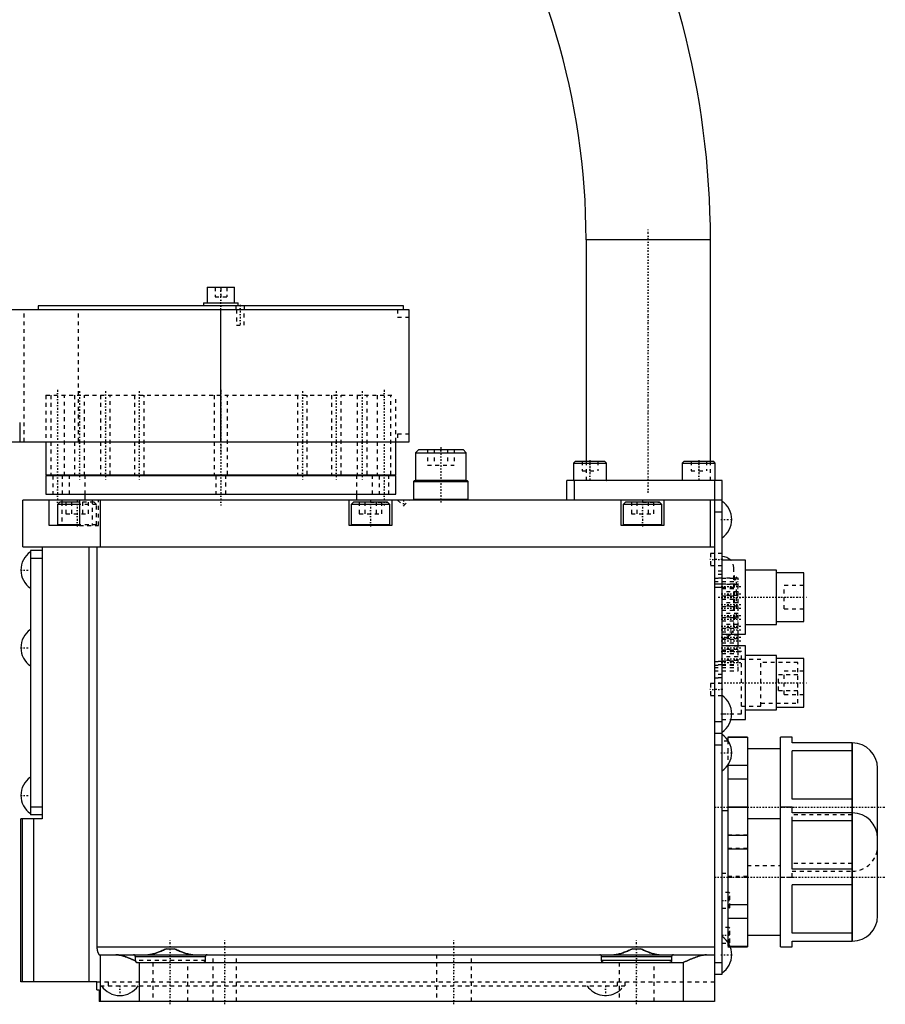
# Model space of a CAD drawing. Extents: x -342 to 171, y -1 to 570.
# Tile 3 of 4: x -52 to 171, y -1 to 253. Entities that reach past the tile are written whole.
import ezdxf

# ---------------------------------------------------------------- set-up
doc = ezdxf.new("R2010")
doc.units = 0
doc.linetypes.add('CENTER', pattern=[1.5, 0.45, -0.5, 0.05, -0.5])
doc.linetypes.add('DASHED', pattern=[2, 1, -1])
for name, color, linetype in [('AM_0', 7, 'CONTINUOUS'), ('AM_3', 7, 'DASHED'), ('AM_7', 7, 'CENTER')]:
    doc.layers.add(name, color=color, linetype=linetype)

msp = doc.modelspace()

# ---------------------------------------------------------------- linework, layer by layer
at = {"layer": 'AM_0', "color": 7, "linetype": 'CONTINUOUS'}
for p, q in [((94, 196), (94, 139)), ((126, 196), (94, 196)), ((126, 139), (126, 196)), ((-3.5, 183.8), (-3.5, 179.8)), ((-3.5, 183.8), (3.5, 183.8)), ((3.5, 179.8), (3.5, 183.8)), ((48.48, 178), (-214, 178)), ((-47, 179), (-47, 178)), ((47, 179), (-47, 179)), ((-4.5, 179.8), (-4.5, 179)), ((-4.5, 179.8), (4.5, 179.8)), ((0, 144), (0, 178)), ((4.5, 179), (4.5, 179.8)), ((47, 178), (47, 179)), ((48.48, 176), (48.48, 178)), ((48.5, 176), (48.48, 176)), ((48.5, 146), (48.5, 176)), ((-51.77, 149), (-51.77, 144)), ((48.48, 146), (48.5, 146)), ((48.48, 144), (48.48, 146)), ((-214, 144), (48.48, 144)), ((-45, 144), (-45, 135.5)), ((45, 135.5), (45, 144)), ((50.92, 142), (50.12, 141.2)), ((50.92, 142), (62.32, 142)), ((63.12, 141.2), (62.32, 142)), ((50.12, 141.2), (50.12, 134.1)), ((50.12, 141.2), (63.12, 141.2)), ((63.12, 134.1), (63.12, 141.2)), ((91.25, 139), (90.75, 138.5)), ((90.75, 138.5), (90.75, 134.1)), ((90.75, 138.5), (99.25, 138.5)), ((91.25, 139), (98.75, 139)), ((99.25, 138.5), (98.75, 139)), ((99.25, 134.1), (99.25, 138.5)), ((119.25, 139), (118.75, 138.5)), ((118.75, 138.5), (118.75, 134.1)), ((118.75, 138.5), (127.25, 138.5)), ((119.25, 139), (126.75, 139)), ((127.25, 138.5), (126.75, 139)), ((127.25, 134.1), (127.25, 138.5)), ((-45, 135.5), (45, 135.5)), ((-45, 135.3), (-45, 130.5)), ((-45, 135.3), (45, 135.3)), ((-40.98, 135.5), (-40.98, 135.3)), ((-35.87, 135.3), (-35.87, 135.5)), ((-35.13, 135.5), (-35.13, 135.3)), ((-29.51, 135.3), (-29.51, 135.5)), ((-28.46, 135.5), (-28.46, 135.3)), ((-21.14, 135.3), (-21.14, 135.5)), ((-19.85, 135.5), (-19.85, 135.3)), ((-1.42, 135.3), (-1.42, 135.5)), ((1.42, 135.5), (1.42, 135.3)), ((19.85, 135.3), (19.85, 135.5)), ((21.14, 135.5), (21.14, 135.3)), ((28.46, 135.3), (28.46, 135.5)), ((29.51, 135.5), (29.51, 135.3)), ((35.13, 135.3), (35.13, 135.5)), ((35.87, 135.5), (35.87, 135.3)), ((40.98, 135.3), (40.98, 135.5)), ((45, 130.5), (45, 135.3)), ((49.82, 134), (49.62, 133.8)), ((49.62, 133.8), (49.62, 129.2)), ((49.62, 133.8), (63.62, 133.8)), ((49.82, 134), (63.42, 134)), ((50.12, 134.1), (50.22, 134)), ((50.12, 134.1), (63.12, 134.1)), ((63.03, 134), (63.12, 134.1)), ((63.62, 133.8), (63.42, 134)), ((63.62, 129.2), (63.62, 133.8)), ((89, 129), (89, 134)), ((129, 134), (89, 134)), ((90.75, 134.1), (99.25, 134.1)), ((91, 129), (91, 134)), ((118.75, 134.1), (127.25, 134.1)), ((127, 134), (127, 0)), ((129, 7), (129, 134)), ((-45, 130.5), (45, 130.5)), ((-35, 130.5), (-35, 129)), ((35, 129), (35, 130.5)), ((-51, 117), (-51, 129)), ((129, 129), (-51, 129)), ((-44.14, 122.5), (-44.14, 129)), ((-41.4, 128.5), (-42, 127.9)), ((-42, 127.9), (-42, 122.6)), ((-36.36, 127.9), (-42, 127.9)), ((-36.36, 128.5), (-41.4, 128.5)), ((-40.89, 129), (-40.89, 128.5)), ((-36.36, 129), (-36.36, 122.5)), ((-31, 117), (-31, 129)), ((33, 122.5), (33, 129)), ((34.1, 128.5), (33.5, 127.9)), ((33.5, 127.9), (33.5, 122.6)), ((43.5, 127.9), (33.5, 127.9)), ((42.9, 128.5), (34.1, 128.5)), ((43.5, 127.9), (42.9, 128.5)), ((43.5, 122.6), (43.5, 127.9)), ((44, 129), (44, 122.5)), ((49.62, 129.2), (49.82, 129)), ((49.62, 129.2), (63.62, 129.2)), ((63.42, 129), (63.62, 129.2)), ((103, 122.5), (103, 129)), ((104.1, 128.5), (103.5, 127.9)), ((103.5, 127.9), (103.5, 122.6)), ((113.5, 127.9), (103.5, 127.9)), ((112.9, 128.5), (104.1, 128.5)), ((113.5, 127.9), (112.9, 128.5)), ((113.5, 122.6), (113.5, 127.9)), ((114, 129), (114, 122.5)), ((126, 117), (126, 129)), ((127, 126), (129, 126)), ((-36.36, 122.5), (-44.14, 122.5)), ((-36.36, 122.6), (-42, 122.6)), ((44, 122.5), (33, 122.5)), ((43.5, 122.6), (33.5, 122.6)), ((114, 122.5), (103, 122.5)), ((113.5, 122.6), (103.5, 122.6)), ((-51, 117), (127, 117)), ((-46, 117), (-46, 47)), ((-33.91, 5), (-33.91, 117)), ((-31.9, 117), (-31.9, 14)), ((-46, 116), (-49, 116)), ((-49, 116), (-49, 48)), ((-46, 114), (-49, 114)), ((135, 113.5), (129, 113.5)), ((135, 94.5), (135, 113.5)), ((143, 111), (135, 111)), ((143, 97), (143, 111)), ((150, 110.25), (143, 110.25)), ((150, 97.75), (150, 110.25)), ((135, 97), (143, 97)), ((143, 97.75), (150, 97.75)), ((129, 94.5), (135, 94.5)), ((133.1, 91.5), (133.1, 94.5)), ((135, 91.5), (129, 91.5)), ((135, 72.5), (135, 91.5)), ((143, 89), (135, 89)), ((143, 75), (143, 89)), ((150, 88.25), (143, 88.25)), ((150, 75.75), (150, 88.25)), ((135, 75), (143, 75)), ((143, 75.75), (150, 75.75)), ((127, 72), (129, 72)), ((131.27, 72.5), (135, 72.5)), ((127, 69), (129, 69)), ((127, 66), (129, 66)), ((135.5, 68), (130.5, 68)), ((130.5, 68), (130.5, 67.17)), ((135.5, 67.89), (130.5, 67.89)), ((135.5, 68), (135.5, 14)), ((147, 68), (144, 68)), ((144, 14), (144, 68)), ((147, 66.5), (147, 68)), ((162.51, 66.5), (147, 66.5)), ((162.47, 66.5), (162.47, 15.5)), ((162.51, 15.5), (162.51, 66.5)), ((144, 65), (135.5, 65)), ((147, 52.02), (147, 64.48)), ((162.47, 64.48), (147, 64.48)), ((130.5, 60.83), (130.5, 15.17)), ((135.5, 60.69), (130.5, 60.69)), ((169, 21.99), (169, 60.01)), ((135.5, 57.19), (130.5, 57.19)), ((162.47, 52.02), (147, 52.02)), ((-46, 50), (-49, 50)), ((130.5, 49), (129, 49)), ((135.5, 50), (130.5, 50)), ((135.5, 49.89), (130.5, 49.89)), ((147, 50), (144, 50)), ((147, 48.5), (147, 50)), ((162.51, 48.5), (147, 48.5)), ((-51.5, 5), (-51.5, 47)), ((-46, 47), (-51.5, 47)), ((-51.04, 5), (-51.04, 47)), ((-46, 48), (-49, 48)), ((-48.13, 5), (-48.13, 47)), ((144, 47), (135.5, 47)), ((162.47, 46.48), (147, 46.48)), ((147, 34.02), (147, 46.48)), ((135.5, 42.69), (130.5, 42.69)), ((135.5, 39.19), (130.5, 39.19)), ((162.47, 34.02), (147, 34.02)), ((162.47, 29.98), (147, 29.98)), ((147, 17.52), (147, 29.98)), ((135.5, 24.81), (130.5, 24.81)), ((135.5, 21.31), (130.5, 21.31)), ((135.5, 17), (144, 17)), ((162.47, 17.52), (147, 17.52)), ((147, 15.5), (162.51, 15.5)), ((147, 14), (147, 15.5)), ((-31.9, 14), (127, 14)), ((-14.1, 13.5), (-11.9, 13.5)), ((105.9, 13.5), (108.1, 13.5)), ((135.5, 14.11), (131.06, 14.11)), ((131.11, 14), (135.5, 14)), ((144, 14), (147, 14)), ((-31.23, 12), (127, 12)), ((-31, 0), (-31, 12)), ((-4, 11.5), (-22, 11.5)), ((-22, 10.5), (-22, 11.5)), ((-4, 11.5), (-4, 10.5)), ((116, 11.5), (98, 11.5)), ((98, 10.5), (98, 11.5)), ((116, 10.5), (98, 10.5)), ((116, 11.5), (116, 10.5)), ((-21.5, 10), (119, 10)), ((-21, 10), (-21, 0)), ((119, 10), (119, 0)), ((127, 10), (129, 10)), ((127, 7), (129, 7)), ((-31.9, 5), (-51.5, 5)), ((-31.9, 3), (-31.9, 5)), ((-31.9, 3), (-31.3, 3)), ((-31.3, 3), (-31.3, 0)), ((127, 0), (-31.3, 0))]:
    msp.add_line(p, q, dxfattribs=at)
for points in [[(-31.9, 14, 0), (-31.9, 13.99, 0), (-31.9, 13.96, 0), (-31.9, 13.93, 0), (-31.9, 13.91, 0), (-31.9, 13.9, 0), (-31.9, 13.87, 0), (-31.89, 13.84, 0), (-31.89, 13.81, 0), (-31.89, 13.78, 0), (-31.89, 13.75, 0), (-31.89, 13.74, 0), (-31.89, 13.72, 0), (-31.89, 13.69, 0), (-31.88, 13.67, 0), (-31.88, 13.64, 0), (-31.88, 13.61, 0), (-31.88, 13.58, 0), (-31.88, 13.56, 0), (-31.87, 13.55, 0), (-31.87, 13.52, 0), (-31.87, 13.49, 0), (-31.87, 13.48, 0), (-31.86, 13.46, 0), (-31.86, 13.43, 0), (-31.86, 13.4, 0), (-31.85, 13.39, 0), (-31.85, 13.38, 0), (-31.85, 13.35, 0), (-31.84, 13.32, 0), (-31.84, 13.29, 0), (-31.83, 13.26, 0), (-31.83, 13.24, 0), (-31.83, 13.22, 0), (-31.82, 13.21, 0), (-31.82, 13.18, 0), (-31.81, 13.15, 0), (-31.81, 13.13, 0), (-31.8, 13.1, 0), (-31.8, 13.07, 0), (-31.79, 13.06, 0), (-31.79, 13.05, 0), (-31.79, 13.02, 0), (-31.78, 13, 0), (-31.77, 12.97, 0), (-31.77, 12.94, 0), (-31.76, 12.92, 0), (-31.76, 12.91, 0), (-31.75, 12.9, 0), (-31.75, 12.87, 0), (-31.74, 12.85, 0), (-31.73, 12.82, 0), (-31.73, 12.8, 0), (-31.72, 12.78, 0), (-31.72, 12.77, 0), (-31.71, 12.75, 0), (-31.7, 12.73, 0), (-31.7, 12.71, 0), (-31.69, 12.69, 0), (-31.68, 12.67, 0), (-31.68, 12.65, 0), (-31.67, 12.64, 0), (-31.67, 12.63, 0), (-31.66, 12.61, 0), (-31.65, 12.59, 0), (-31.65, 12.58, 0), (-31.65, 12.57, 0), (-31.64, 12.55, 0), (-31.63, 12.53, 0), (-31.63, 12.52, 0), (-31.62, 12.51, 0), (-31.61, 12.49, 0), (-31.61, 12.47, 0), (-31.6, 12.45, 0), (-31.59, 12.44, 0), (-31.58, 12.42, 0), (-31.58, 12.41, 0), (-31.58, 12.4, 0), (-31.57, 12.38, 0), (-31.56, 12.37, 0), (-31.55, 12.35, 0), (-31.54, 12.33, 0), (-31.53, 12.32, 0), (-31.53, 12.31, 0), (-31.53, 12.3, 0), (-31.52, 12.29, 0), (-31.51, 12.27, 0), (-31.5, 12.26, 0), (-31.49, 12.24, 0), (-31.48, 12.23, 0), (-31.48, 12.22, 0), (-31.48, 12.22, 0), (-31.47, 12.2, 0), (-31.46, 12.19, 0), (-31.45, 12.18, 0), (-31.44, 12.17, 0), (-31.43, 12.16, 0), (-31.43, 12.15, 0), (-31.43, 12.14, 0), (-31.42, 12.13, 0), (-31.41, 12.12, 0), (-31.4, 12.11, 0), (-31.39, 12.1, 0), (-31.39, 12.1, 0), (-31.38, 12.09, 0), (-31.38, 12.09, 0), (-31.37, 12.08, 0), (-31.36, 12.07, 0), (-31.36, 12.07, 0), (-31.35, 12.06, 0), (-31.35, 12.06, 0), (-31.34, 12.05, 0), (-31.33, 12.05, 0), (-31.33, 12.04, 0), (-31.32, 12.04, 0), (-31.32, 12.03, 0), (-31.31, 12.03, 0), (-31.3, 12.02, 0), (-31.29, 12.02, 0), (-31.29, 12.02, 0), (-31.29, 12.01, 0), (-31.28, 12.01, 0), (-31.27, 12.01, 0), (-31.27, 12.01, 0), (-31.26, 12, 0), (-31.25, 12, 0), (-31.25, 12, 0), (-31.25, 12, 0), (-31.24, 12, 0), (-31.23, 12, 0), (-31.23, 12, 0)], [(-18.83, 12, 0), (-18.72, 12, 0), (-18.48, 12.02, 0), (-18.24, 12.05, 0), (-18.12, 12.06, 0), (-18, 12.09, 0), (-17.75, 12.14, 0), (-17.49, 12.2, 0), (-17.23, 12.27, 0), (-16.97, 12.35, 0), (-16.71, 12.44, 0), (-16.57, 12.48, 0), (-16.44, 12.53, 0), (-16.17, 12.63, 0), (-15.89, 12.73, 0), (-15.62, 12.84, 0), (-15.34, 12.96, 0), (-15.07, 13.07, 0), (-14.93, 13.13, 0), (-14.79, 13.19, 0), (-14.51, 13.32, 0), (-14.23, 13.44, 0), (-14.1, 13.5, 0)], [(-11.9, 13.5, 0), (-11.77, 13.44, 0), (-11.49, 13.32, 0), (-11.21, 13.19, 0), (-11.07, 13.13, 0), (-10.93, 13.07, 0), (-10.66, 12.96, 0), (-10.38, 12.84, 0), (-10.11, 12.73, 0), (-9.83, 12.63, 0), (-9.56, 12.53, 0), (-9.43, 12.48, 0), (-9.29, 12.44, 0), (-9.03, 12.35, 0), (-8.77, 12.27, 0), (-8.51, 12.2, 0), (-8.25, 12.14, 0), (-8, 12.09, 0), (-7.88, 12.06, 0), (-7.76, 12.05, 0), (-7.52, 12.02, 0), (-7.28, 12, 0), (-7.17, 12, 0)], [(101.17, 12, 0), (101.28, 12, 0), (101.52, 12.02, 0), (101.76, 12.05, 0), (101.88, 12.06, 0), (102, 12.09, 0), (102.25, 12.14, 0), (102.51, 12.2, 0), (102.77, 12.27, 0), (103.03, 12.35, 0), (103.29, 12.44, 0), (103.43, 12.48, 0), (103.56, 12.53, 0), (103.83, 12.63, 0), (104.11, 12.73, 0), (104.38, 12.84, 0), (104.66, 12.96, 0), (104.93, 13.07, 0), (105.07, 13.13, 0), (105.21, 13.19, 0), (105.49, 13.32, 0), (105.77, 13.44, 0), (105.9, 13.5, 0)], [(108.1, 13.5, 0), (108.23, 13.44, 0), (108.51, 13.32, 0), (108.79, 13.19, 0), (108.93, 13.13, 0), (109.07, 13.07, 0), (109.34, 12.96, 0), (109.62, 12.84, 0), (109.89, 12.73, 0), (110.17, 12.63, 0), (110.44, 12.53, 0), (110.57, 12.48, 0), (110.71, 12.44, 0), (110.97, 12.35, 0), (111.23, 12.27, 0), (111.49, 12.2, 0), (111.75, 12.14, 0), (112, 12.09, 0), (112.12, 12.06, 0), (112.24, 12.05, 0), (112.48, 12.02, 0), (112.72, 12, 0), (112.83, 12, 0)], [(-27, 12, 0), (-26.88, 12, 0), (-26.63, 11.98, 0), (-26.37, 11.95, 0), (-26.25, 11.93, 0), (-26.11, 11.91, 0), (-25.85, 11.86, 0), (-25.58, 11.79, 0), (-25.31, 11.72, 0), (-25.03, 11.63, 0), (-24.75, 11.54, 0), (-24.61, 11.5, 0), (-24.46, 11.45, 0), (-24.18, 11.34, 0), (-23.89, 11.23, 0), (-23.6, 11.12, 0), (-23.31, 11, 0), (-23.02, 10.88, 0), (-22.87, 10.82, 0), (-22.72, 10.76, 0), (-22.43, 10.63, 0), (-22.14, 10.51, 0), (-22, 10.44, 0)], [(-22, 11.5, 0), (-22, 11.5, 0), (-22, 11.51, 0), (-22, 11.52, 0), (-22, 11.53, 0), (-22, 11.53, 0), (-22, 11.54, 0), (-22, 11.55, 0), (-22, 11.56, 0), (-22, 11.57, 0), (-22.01, 11.58, 0), (-22.01, 11.58, 0), (-22.01, 11.58, 0), (-22.01, 11.59, 0), (-22.01, 11.6, 0), (-22.02, 11.63, 0), (-22.02, 11.65, 0), (-22.03, 11.68, 0), (-22.05, 11.72, 0), (-22.07, 11.76, 0), (-22.1, 11.8, 0), (-22.13, 11.83, 0), (-22.16, 11.86, 0), (-22.17, 11.88, 0), (-22.19, 11.89, 0), (-22.22, 11.92, 0), (-22.26, 11.94, 0), (-22.29, 11.96, 0), (-22.33, 11.97, 0), (-22.37, 11.98, 0), (-22.39, 11.99, 0), (-22.41, 11.99, 0), (-22.44, 12, 0), (-22.48, 12, 0), (-22.5, 12, 0)], [(-22, 10.44, 0), (-22, 10.45, 0), (-22, 10.47, 0), (-22, 10.49, 0), (-22, 10.5, 0)], [(-21.5, 10, 0), (-21.5, 10, 0), (-21.51, 10, 0), (-21.52, 10, 0), (-21.52, 10, 0), (-21.52, 10, 0), (-21.53, 10, 0), (-21.54, 10, 0), (-21.54, 10, 0), (-21.55, 10, 0), (-21.56, 10, 0), (-21.56, 10, 0), (-21.56, 10, 0), (-21.57, 10, 0), (-21.58, 10.01, 0), (-21.58, 10.01, 0), (-21.59, 10.01, 0), (-21.6, 10.01, 0), (-21.6, 10.01, 0), (-21.6, 10.01, 0), (-21.61, 10.01, 0), (-21.62, 10.01, 0), (-21.62, 10.01, 0), (-21.62, 10.02, 0), (-21.63, 10.02, 0), (-21.64, 10.02, 0), (-21.64, 10.02, 0), (-21.64, 10.02, 0), (-21.65, 10.02, 0), (-21.65, 10.02, 0), (-21.66, 10.03, 0), (-21.67, 10.03, 0), (-21.67, 10.03, 0), (-21.68, 10.03, 0), (-21.68, 10.03, 0), (-21.69, 10.04, 0), (-21.69, 10.04, 0), (-21.7, 10.04, 0), (-21.71, 10.04, 0), (-21.71, 10.05, 0), (-21.72, 10.05, 0), (-21.72, 10.05, 0), (-21.72, 10.05, 0), (-21.73, 10.06, 0), (-21.74, 10.06, 0), (-21.74, 10.06, 0), (-21.75, 10.07, 0), (-21.75, 10.07, 0), (-21.75, 10.07, 0), (-21.76, 10.07, 0), (-21.77, 10.08, 0), (-21.77, 10.08, 0), (-21.78, 10.08, 0), (-21.78, 10.09, 0), (-21.79, 10.09, 0), (-21.79, 10.09, 0), (-21.79, 10.1, 0), (-21.8, 10.1, 0), (-21.8, 10.1, 0), (-21.81, 10.11, 0), (-21.82, 10.11, 0), (-21.82, 10.11, 0), (-21.82, 10.12, 0), (-21.83, 10.12, 0), (-21.83, 10.12, 0), (-21.83, 10.13, 0), (-21.84, 10.13, 0), (-21.84, 10.13, 0), (-21.85, 10.14, 0), (-21.85, 10.14, 0), (-21.85, 10.14, 0), (-21.85, 10.15, 0), (-21.86, 10.15, 0), (-21.86, 10.16, 0), (-21.87, 10.16, 0), (-21.87, 10.17, 0), (-21.87, 10.17, 0), (-21.88, 10.17, 0), (-21.88, 10.18, 0), (-21.89, 10.18, 0), (-21.89, 10.19, 0), (-21.89, 10.19, 0), (-21.9, 10.2, 0), (-21.9, 10.2, 0), (-21.9, 10.2, 0), (-21.91, 10.21, 0), (-21.91, 10.21, 0), (-21.91, 10.22, 0), (-21.92, 10.22, 0), (-21.92, 10.23, 0), (-21.92, 10.23, 0), (-21.92, 10.24, 0), (-21.93, 10.24, 0), (-21.93, 10.25, 0), (-21.93, 10.25, 0), (-21.94, 10.26, 0), (-21.94, 10.27, 0), (-21.94, 10.27, 0), (-21.94, 10.27, 0), (-21.95, 10.28, 0), (-21.95, 10.28, 0), (-21.95, 10.29, 0), (-21.96, 10.3, 0), (-21.96, 10.3, 0), (-21.96, 10.31, 0), (-21.96, 10.31, 0), (-21.96, 10.32, 0), (-21.97, 10.32, 0), (-21.97, 10.32, 0), (-21.97, 10.33, 0), (-21.97, 10.33, 0), (-21.97, 10.34, 0), (-21.98, 10.34, 0), (-21.98, 10.35, 0), (-21.98, 10.35, 0), (-21.98, 10.36, 0), (-21.98, 10.37, 0), (-21.98, 10.37, 0), (-21.99, 10.38, 0), (-21.99, 10.38, 0), (-21.99, 10.39, 0), (-21.99, 10.39, 0), (-21.99, 10.4, 0), (-21.99, 10.41, 0), (-21.99, 10.41, 0), (-21.99, 10.42, 0), (-21.99, 10.42, 0), (-21.99, 10.43, 0), (-22, 10.43, 0), (-22, 10.44, 0), (-22, 10.44, 0)], [(-4, 10.5, 0), (-4, 10.5, 0), (-4, 10.49, 0), (-4, 10.48, 0), (-4, 10.48, 0), (-4, 10.48, 0), (-4, 10.47, 0), (-4, 10.46, 0), (-4, 10.46, 0), (-4, 10.45, 0), (-4, 10.44, 0), (-4, 10.44, 0), (-4, 10.43, 0), (-4.01, 10.43, 0), (-4.01, 10.42, 0), (-4.01, 10.41, 0), (-4.01, 10.41, 0), (-4.01, 10.4, 0), (-4.01, 10.4, 0), (-4.01, 10.39, 0), (-4.01, 10.38, 0), (-4.02, 10.38, 0), (-4.02, 10.37, 0), (-4.02, 10.37, 0), (-4.02, 10.36, 0), (-4.02, 10.36, 0), (-4.02, 10.35, 0), (-4.02, 10.35, 0), (-4.03, 10.34, 0), (-4.03, 10.34, 0), (-4.03, 10.33, 0), (-4.03, 10.32, 0), (-4.04, 10.31, 0), (-4.04, 10.31, 0), (-4.04, 10.31, 0), (-4.04, 10.3, 0), (-4.04, 10.29, 0), (-4.05, 10.29, 0), (-4.05, 10.28, 0), (-4.05, 10.27, 0), (-4.06, 10.27, 0), (-4.06, 10.27, 0), (-4.06, 10.26, 0), (-4.06, 10.25, 0), (-4.07, 10.25, 0), (-4.07, 10.24, 0), (-4.08, 10.24, 0), (-4.08, 10.23, 0), (-4.08, 10.23, 0), (-4.08, 10.22, 0), (-4.09, 10.22, 0), (-4.09, 10.21, 0), (-4.1, 10.21, 0), (-4.1, 10.2, 0), (-4.1, 10.2, 0), (-4.1, 10.19, 0), (-4.11, 10.19, 0), (-4.11, 10.18, 0), (-4.12, 10.18, 0), (-4.12, 10.17, 0), (-4.13, 10.17, 0), (-4.13, 10.16, 0), (-4.13, 10.16, 0), (-4.14, 10.16, 0), (-4.14, 10.15, 0), (-4.14, 10.15, 0), (-4.15, 10.15, 0), (-4.15, 10.14, 0), (-4.16, 10.14, 0), (-4.16, 10.13, 0), (-4.16, 10.13, 0), (-4.17, 10.13, 0), (-4.17, 10.12, 0), (-4.18, 10.12, 0), (-4.18, 10.11, 0), (-4.19, 10.11, 0), (-4.19, 10.11, 0), (-4.2, 10.1, 0), (-4.2, 10.1, 0), (-4.21, 10.09, 0), (-4.21, 10.09, 0), (-4.22, 10.09, 0), (-4.23, 10.08, 0), (-4.23, 10.08, 0), (-4.23, 10.08, 0), (-4.24, 10.07, 0), (-4.24, 10.07, 0), (-4.25, 10.07, 0), (-4.26, 10.06, 0), (-4.26, 10.06, 0), (-4.27, 10.06, 0), (-4.27, 10.06, 0), (-4.28, 10.05, 0), (-4.28, 10.05, 0), (-4.29, 10.05, 0), (-4.3, 10.04, 0), (-4.3, 10.04, 0), (-4.31, 10.04, 0), (-4.31, 10.04, 0), (-4.32, 10.03, 0), (-4.32, 10.03, 0), (-4.33, 10.03, 0), (-4.34, 10.03, 0), (-4.35, 10.02, 0), (-4.35, 10.02, 0), (-4.35, 10.02, 0), (-4.36, 10.02, 0), (-4.37, 10.02, 0), (-4.37, 10.02, 0), (-4.37, 10.02, 0), (-4.38, 10.01, 0), (-4.39, 10.01, 0), (-4.39, 10.01, 0), (-4.4, 10.01, 0), (-4.4, 10.01, 0), (-4.41, 10.01, 0), (-4.42, 10.01, 0), (-4.42, 10.01, 0), (-4.43, 10, 0), (-4.44, 10, 0), (-4.44, 10, 0), (-4.45, 10, 0), (-4.45, 10, 0), (-4.46, 10, 0), (-4.47, 10, 0), (-4.48, 10, 0), (-4.48, 10, 0), (-4.48, 10, 0), (-4.49, 10, 0), (-4.5, 10, 0), (-4.5, 10, 0)], [(-3.5, 12, 0), (-3.52, 12, 0), (-3.56, 12, 0), (-3.59, 11.99, 0), (-3.61, 11.99, 0), (-3.63, 11.98, 0), (-3.67, 11.97, 0), (-3.71, 11.96, 0), (-3.74, 11.94, 0), (-3.78, 11.92, 0), (-3.81, 11.89, 0), (-3.83, 11.88, 0), (-3.84, 11.86, 0), (-3.87, 11.83, 0), (-3.9, 11.8, 0), (-3.93, 11.76, 0), (-3.95, 11.72, 0), (-3.97, 11.68, 0), (-3.98, 11.65, 0), (-3.98, 11.63, 0), (-3.99, 11.6, 0), (-3.99, 11.59, 0), (-3.99, 11.58, 0), (-3.99, 11.58, 0), (-3.99, 11.58, 0), (-4, 11.57, 0), (-4, 11.56, 0), (-4, 11.55, 0), (-4, 11.54, 0), (-4, 11.53, 0), (-4, 11.53, 0), (-4, 11.52, 0), (-4, 11.51, 0), (-4, 11.5, 0), (-4, 11.5, 0)], [(98, 11.5, 0), (98, 11.5, 0), (98, 11.51, 0), (98, 11.52, 0), (98, 11.53, 0), (98, 11.53, 0), (98, 11.54, 0), (98, 11.55, 0), (98, 11.56, 0), (98, 11.57, 0), (97.99, 11.58, 0), (97.99, 11.58, 0), (97.99, 11.58, 0), (97.99, 11.59, 0), (97.99, 11.6, 0), (97.98, 11.63, 0), (97.98, 11.65, 0), (97.97, 11.68, 0), (97.95, 11.72, 0), (97.93, 11.76, 0), (97.9, 11.8, 0), (97.87, 11.83, 0), (97.84, 11.86, 0), (97.83, 11.88, 0), (97.81, 11.89, 0), (97.78, 11.92, 0), (97.74, 11.94, 0), (97.71, 11.96, 0), (97.67, 11.97, 0), (97.63, 11.98, 0), (97.61, 11.99, 0), (97.59, 11.99, 0), (97.56, 12, 0), (97.52, 12, 0), (97.5, 12, 0)], [(98.5, 10, 0), (98.5, 10, 0), (98.49, 10, 0), (98.48, 10, 0), (98.48, 10, 0), (98.48, 10, 0), (98.47, 10, 0), (98.46, 10, 0), (98.45, 10, 0), (98.45, 10, 0), (98.44, 10, 0), (98.44, 10, 0), (98.43, 10, 0), (98.42, 10.01, 0), (98.42, 10.01, 0), (98.41, 10.01, 0), (98.4, 10.01, 0), (98.4, 10.01, 0), (98.39, 10.01, 0), (98.39, 10.01, 0), (98.38, 10.01, 0), (98.37, 10.02, 0), (98.37, 10.02, 0), (98.37, 10.02, 0), (98.36, 10.02, 0), (98.35, 10.02, 0), (98.35, 10.02, 0), (98.35, 10.02, 0), (98.34, 10.03, 0), (98.33, 10.03, 0), (98.32, 10.03, 0), (98.32, 10.03, 0), (98.31, 10.04, 0), (98.31, 10.04, 0), (98.3, 10.04, 0), (98.3, 10.04, 0), (98.29, 10.05, 0), (98.28, 10.05, 0), (98.28, 10.05, 0), (98.27, 10.06, 0), (98.27, 10.06, 0), (98.26, 10.06, 0), (98.26, 10.06, 0), (98.25, 10.07, 0), (98.24, 10.07, 0), (98.24, 10.07, 0), (98.23, 10.08, 0), (98.23, 10.08, 0), (98.23, 10.08, 0), (98.22, 10.09, 0), (98.21, 10.09, 0), (98.21, 10.09, 0), (98.2, 10.1, 0), (98.2, 10.1, 0), (98.19, 10.11, 0), (98.19, 10.11, 0), (98.18, 10.11, 0), (98.18, 10.12, 0), (98.17, 10.12, 0), (98.17, 10.13, 0), (98.16, 10.13, 0), (98.16, 10.13, 0), (98.16, 10.14, 0), (98.15, 10.14, 0), (98.15, 10.15, 0), (98.14, 10.15, 0), (98.14, 10.15, 0), (98.14, 10.16, 0), (98.13, 10.16, 0), (98.13, 10.16, 0), (98.13, 10.17, 0), (98.12, 10.17, 0), (98.12, 10.18, 0), (98.11, 10.18, 0), (98.11, 10.19, 0), (98.1, 10.19, 0), (98.1, 10.2, 0), (98.1, 10.2, 0), (98.1, 10.21, 0), (98.09, 10.21, 0), (98.09, 10.22, 0), (98.08, 10.22, 0), (98.08, 10.23, 0), (98.08, 10.23, 0), (98.08, 10.24, 0), (98.07, 10.24, 0), (98.07, 10.25, 0), (98.06, 10.25, 0), (98.06, 10.26, 0), (98.06, 10.27, 0), (98.06, 10.27, 0), (98.05, 10.27, 0), (98.05, 10.28, 0), (98.05, 10.29, 0), (98.04, 10.29, 0), (98.04, 10.3, 0), (98.04, 10.31, 0), (98.04, 10.31, 0), (98.04, 10.31, 0), (98.03, 10.32, 0), (98.03, 10.33, 0), (98.03, 10.34, 0), (98.03, 10.34, 0), (98.02, 10.35, 0), (98.02, 10.35, 0), (98.02, 10.36, 0), (98.02, 10.36, 0), (98.02, 10.37, 0), (98.02, 10.37, 0), (98.02, 10.38, 0), (98.01, 10.38, 0), (98.01, 10.39, 0), (98.01, 10.4, 0), (98.01, 10.4, 0), (98.01, 10.41, 0), (98.01, 10.41, 0), (98.01, 10.42, 0), (98.01, 10.43, 0), (98, 10.43, 0), (98, 10.44, 0), (98, 10.44, 0), (98, 10.45, 0), (98, 10.46, 0), (98, 10.46, 0), (98, 10.47, 0), (98, 10.48, 0), (98, 10.48, 0), (98, 10.48, 0), (98, 10.49, 0), (98, 10.5, 0), (98, 10.5, 0)], [(116, 10.5, 0), (116, 10.5, 0), (116, 10.49, 0), (116, 10.48, 0), (116, 10.48, 0), (116, 10.48, 0), (116, 10.47, 0), (116, 10.46, 0), (116, 10.46, 0), (116, 10.45, 0), (116, 10.44, 0), (116, 10.44, 0), (116, 10.43, 0), (115.99, 10.43, 0), (115.99, 10.42, 0), (115.99, 10.41, 0), (115.99, 10.41, 0), (115.99, 10.4, 0), (115.99, 10.4, 0), (115.99, 10.39, 0), (115.99, 10.38, 0), (115.98, 10.38, 0), (115.98, 10.37, 0), (115.98, 10.37, 0), (115.98, 10.36, 0), (115.98, 10.36, 0), (115.98, 10.35, 0), (115.98, 10.35, 0), (115.97, 10.34, 0), (115.97, 10.34, 0), (115.97, 10.33, 0), (115.97, 10.32, 0), (115.96, 10.31, 0), (115.96, 10.31, 0), (115.96, 10.31, 0), (115.96, 10.3, 0), (115.96, 10.29, 0), (115.95, 10.29, 0), (115.95, 10.28, 0), (115.95, 10.27, 0), (115.94, 10.27, 0), (115.94, 10.27, 0), (115.94, 10.26, 0), (115.94, 10.25, 0), (115.93, 10.25, 0), (115.93, 10.24, 0), (115.92, 10.24, 0), (115.92, 10.23, 0), (115.92, 10.23, 0), (115.92, 10.22, 0), (115.91, 10.22, 0), (115.91, 10.21, 0), (115.9, 10.21, 0), (115.9, 10.2, 0), (115.9, 10.2, 0), (115.9, 10.19, 0), (115.89, 10.19, 0), (115.89, 10.18, 0), (115.88, 10.18, 0), (115.88, 10.17, 0), (115.87, 10.17, 0), (115.87, 10.16, 0), (115.87, 10.16, 0), (115.86, 10.16, 0), (115.86, 10.15, 0), (115.86, 10.15, 0), (115.85, 10.15, 0), (115.85, 10.14, 0), (115.84, 10.14, 0), (115.84, 10.13, 0), (115.84, 10.13, 0), (115.83, 10.13, 0), (115.83, 10.12, 0), (115.82, 10.12, 0), (115.82, 10.11, 0), (115.81, 10.11, 0), (115.81, 10.11, 0), (115.8, 10.1, 0), (115.8, 10.1, 0), (115.79, 10.09, 0), (115.79, 10.09, 0), (115.78, 10.09, 0), (115.77, 10.08, 0), (115.77, 10.08, 0), (115.77, 10.08, 0), (115.76, 10.07, 0), (115.76, 10.07, 0), (115.75, 10.07, 0), (115.74, 10.06, 0), (115.74, 10.06, 0), (115.73, 10.06, 0), (115.73, 10.06, 0), (115.72, 10.05, 0), (115.72, 10.05, 0), (115.71, 10.05, 0), (115.7, 10.04, 0), (115.7, 10.04, 0), (115.69, 10.04, 0), (115.69, 10.04, 0), (115.68, 10.03, 0), (115.68, 10.03, 0), (115.67, 10.03, 0), (115.66, 10.03, 0), (115.65, 10.02, 0), (115.65, 10.02, 0), (115.65, 10.02, 0), (115.64, 10.02, 0), (115.63, 10.02, 0), (115.63, 10.02, 0), (115.63, 10.02, 0), (115.62, 10.01, 0), (115.61, 10.01, 0), (115.61, 10.01, 0), (115.6, 10.01, 0), (115.6, 10.01, 0), (115.59, 10.01, 0), (115.58, 10.01, 0), (115.58, 10.01, 0), (115.57, 10, 0), (115.56, 10, 0), (115.56, 10, 0), (115.55, 10, 0), (115.55, 10, 0), (115.54, 10, 0), (115.53, 10, 0), (115.52, 10, 0), (115.52, 10, 0), (115.52, 10, 0), (115.51, 10, 0), (115.5, 10, 0), (115.5, 10, 0)], [(116.5, 12, 0), (116.48, 12, 0), (116.44, 12, 0), (116.41, 11.99, 0), (116.39, 11.99, 0), (116.37, 11.98, 0), (116.33, 11.97, 0), (116.29, 11.96, 0), (116.26, 11.94, 0), (116.22, 11.92, 0), (116.19, 11.89, 0), (116.17, 11.88, 0), (116.16, 11.86, 0), (116.13, 11.83, 0), (116.1, 11.8, 0), (116.07, 11.76, 0), (116.05, 11.72, 0), (116.03, 11.68, 0), (116.02, 11.65, 0), (116.02, 11.63, 0), (116.01, 11.6, 0), (116.01, 11.59, 0), (116.01, 11.58, 0), (116.01, 11.58, 0), (116.01, 11.58, 0), (116, 11.57, 0), (116, 11.56, 0), (116, 11.55, 0), (116, 11.54, 0), (116, 11.53, 0), (116, 11.53, 0), (116, 11.52, 0), (116, 11.51, 0), (116, 11.5, 0), (116, 11.5, 0)], [(119, 10, 0), (119.17, 10.07, 0), (119.5, 10.23, 0), (119.85, 10.38, 0), (120.02, 10.45, 0), (120.19, 10.53, 0), (120.54, 10.68, 0), (120.89, 10.83, 0), (121.24, 10.97, 0), (121.58, 11.12, 0), (121.93, 11.25, 0), (122.1, 11.32, 0), (122.28, 11.38, 0), (122.62, 11.5, 0), (122.95, 11.61, 0), (123.29, 11.71, 0), (123.61, 11.8, 0), (123.93, 11.87, 0), (124.09, 11.91, 0), (124.25, 11.93, 0), (124.55, 11.97, 0), (124.73, 11.99, 0), (124.78, 11.99, 0), (124.83, 12, 0), (124.85, 12, 0), (124.88, 12, 0), (124.93, 12, 0), (124.98, 12, 0), (125, 12, 0)]]:
    msp.add_polyline3d(points, dxfattribs=at)
for centre, radius, start, end in [((-90, 196), 216, 0, 59.0267), ((-90, 196), 184, 0, 65.9453), ((90.85, 134.1), 0.1, 180, 270), ((99.15, 134.1), 0.1, 270, 0), ((118.85, 134.1), 0.1, 180, 270), ((127.15, 134.1), 0.1, 270, 0), ((125.8, 124), 5.67, 304.3588, 55.6412), ((-41.9, 122.6), 0.1, 180, 270), ((33.6, 122.6), 0.1, 180, 270), ((43.4, 122.6), 0.1, 270, 0), ((103.6, 122.6), 0.1, 180, 270), ((113.4, 122.6), 0.1, 270, 0), ((-45.8, 111), 5.67, 124.3588, 235.6412), ((129, 111.5), 3, 41.8103, 90), ((-45.8, 91), 5.67, 124.3588, 235.6412), ((129, 96.5), 3, 270, 318.1897), ((125.8, 74), 5.67, 304.3588, 55.6412), ((125.8, 64), 5.67, 304.3588, 55.6412), ((162.51, 60.01), 6.49, 0, 90), ((-45.8, 53), 5.67, 124.3588, 235.6412), ((162.51, 42.01), 6.49, 0, 90), ((162.51, 21.99), 6.49, 270, 0), ((125.8, 12), 5.67, 304.3588, 55.6412), ((-22.5, 11.5), 0.5, 0, 90), ((-3.5, 11.5), 0.5, 90, 180), ((97.5, 11.5), 0.5, 0, 90), ((116.5, 11.5), 0.5, 90, 180), ((-26, 7.17), 5.67, 213.9924, 326.0076), ((99, 7.17), 5.67, 213.9924, 308.1181)]:
    msp.add_arc(centre, radius, start, end, dxfattribs=at)
at = {"layer": 'AM_3', "color": 6, "linetype": 'DASHED'}
for p, q in [((-1.5, 183.8), (-1.5, 181.3)), ((0, 183.8), (0, 181.3)), ((1.5, 183.8), (1.5, 181.3)), ((-1.5, 181.3), (1.5, 181.3)), ((-50.6, 144), (-50.6, 178)), ((-36.6, 144), (-36.6, 178)), ((3.9, 179), (3.9, 178)), ((4, 178), (4, 174)), ((6, 174), (6, 178)), ((6.1, 178), (6.1, 179)), ((45.5, 178), (45.5, 176)), ((48.48, 176), (45.5, 176)), ((4, 174), (6, 174)), ((-45, 156), (45, 156)), ((-45, 156), (-45, 144)), ((-45, 156), (45, 156)), ((-43.75, 156), (-43.75, 135.5)), ((-40.25, 135.3), (-40.25, 156)), ((-37.62, 156), (-37.62, 135.5)), ((-35.12, 135.3), (-35.12, 156)), ((-30.95, 156), (-30.95, 135.5)), ((-28.45, 135.5), (-28.45, 156)), ((-22.25, 156), (-22.25, 135.5)), ((-19.75, 135.5), (-19.75, 156)), ((-1.75, 156), (-1.75, 135.5)), ((1.75, 135.5), (1.75, 156)), ((19.75, 156), (19.75, 135.5)), ((22.25, 135.5), (22.25, 156)), ((28.45, 156), (28.45, 135.5)), ((30.95, 135.5), (30.95, 156)), ((35.12, 156), (35.12, 135.3)), ((37.62, 135.5), (37.62, 156)), ((40.25, 156), (40.25, 135.3)), ((43.75, 135.5), (43.75, 156)), ((45, 144), (45, 156)), ((48.48, 146), (45.5, 146)), ((45.5, 146), (45.5, 144)), ((53.19, 142), (53.19, 138)), ((54.91, 142), (54.91, 138)), ((58.34, 142), (58.34, 138)), ((60.06, 142), (60.06, 138)), ((53.19, 138), (60.06, 138)), ((93, 139), (93, 136.5)), ((94, 139), (94, 134)), ((95, 139), (95, 136.5)), ((97, 139), (97, 136.5)), ((121, 139), (121, 136.5)), ((123, 139), (123, 136.5)), ((125, 139), (125, 136.5)), ((126, 134), (126, 139)), ((-43.25, 135.3), (-43.25, 130.5)), ((-40.75, 130.5), (-40.75, 135.3)), ((-39, 135.5), (-39, 130.5)), ((-35, 135.5), (-35, 130.5)), ((-1.25, 135.3), (-1.25, 130.5)), ((1.25, 130.5), (1.25, 135.3)), ((35, 130.5), (35, 135.5)), ((39, 130.5), (39, 135.5)), ((40.75, 135.3), (40.75, 130.5)), ((43.25, 130.5), (43.25, 135.3)), ((93, 136.5), (97, 136.5)), ((121, 136.5), (125, 136.5)), ((49.62, 133.8), (50.33, 133.8)), ((49.82, 134), (50.51, 134)), ((-40.89, 128.5), (-40.89, 122.5)), ((-39.86, 128.5), (-39.86, 125.5)), ((-38.43, 128.5), (-38.43, 125.5)), ((-32.6, 128.5), (-36.36, 128.5)), ((-32, 127.9), (-36.36, 127.9)), ((-35.57, 128.5), (-35.57, 125.5)), ((-34.14, 128.5), (-34.14, 125.5)), ((-33.11, 129), (-33.11, 122.5)), ((-32, 127.9), (-32.6, 128.5)), ((-32, 122.6), (-32, 127.9)), ((-31.5, 122.5), (-31.5, 129)), ((35.64, 128.5), (35.64, 125.5)), ((37.07, 128.5), (37.07, 125.5)), ((38.5, 128.5), (42.9, 128.5)), ((39.93, 128.5), (39.93, 125.5)), ((41.36, 128.5), (41.36, 125.5)), ((45.5, 129), (47, 127.5)), ((47, 127.5), (48.5, 129)), ((49.62, 129.2), (50.33, 129.2)), ((105.64, 128.5), (105.64, 125.5)), ((107.07, 128.5), (107.07, 125.5)), ((108.5, 128.5), (112.9, 128.5)), ((109.93, 128.5), (109.93, 125.5)), ((111.36, 128.5), (111.36, 125.5)), ((-39.86, 125.5), (-34.14, 125.5)), ((35.64, 125.5), (41.36, 125.5)), ((105.64, 125.5), (111.36, 125.5)), ((-32, 122.6), (-36.36, 122.6)), ((-36.36, 122.5), (-31.5, 122.5)), ((129, 115.3), (126, 115.3)), ((126, 115.3), (126, 112.2)), ((126, 112.2), (129, 112.2)), ((132, 96.5), (132, 111.5)), ((129, 110.75), (127, 110.75)), ((129, 110.7), (127, 110.7)), ((129, 109.89), (127, 109.89)), ((132.2, 109.5), (132, 109.5)), ((132.2, 98.5), (132.2, 109.5)), ((132.7, 99), (132.7, 109)), ((133.1, 108.93), (127, 108.93)), ((127, 108.91), (133.1, 108.91)), ((127, 108.08), (133.1, 108.08)), ((127, 107.43), (133.1, 107.43)), ((129, 107.35), (127, 107.35)), ((127, 106.6), (133.1, 106.6)), ((129, 106.54), (127, 106.54)), ((133.1, 107.26), (129, 107.26)), ((132.2, 108.5), (132, 108.5)), ((133.1, 94.5), (133.1, 108.93)), ((150, 107), (145, 107)), ((145, 101), (145, 107)), ((129, 106.26), (133.1, 106.26)), ((133.1, 105.39), (129, 105.39)), ((133.1, 104.47), (129, 104.47)), ((129, 104.39), (133.1, 104.39)), ((129, 103.47), (133.1, 103.47)), ((133.1, 102.6), (129, 102.6)), ((133.1, 101.68), (129, 101.68)), ((129, 101.6), (133.1, 101.6)), ((129, 100.68), (133.1, 100.68)), ((133.1, 99.81), (129, 99.81)), ((133.1, 98.89), (129, 98.89)), ((132, 99.5), (132.2, 99.5)), ((145, 101), (150, 101)), ((129, 98.81), (133.1, 98.81)), ((129, 97.89), (133.1, 97.89)), ((133.1, 97.02), (129, 97.02)), ((132, 98.5), (132.2, 98.5)), ((133.1, 96.1), (129, 96.1)), ((129, 96.02), (133.1, 96.02)), ((129, 95.1), (133.1, 95.1)), ((133.1, 94.23), (129, 94.23)), ((133.1, 93.31), (129, 93.31)), ((129, 93.23), (133.1, 93.23)), ((129, 92.31), (133.1, 92.31)), ((133.1, 91.44), (129, 91.44)), ((133.1, 85.06), (133.1, 91.5)), ((133.1, 90.52), (129, 90.52)), ((129, 90.44), (133.1, 90.44)), ((134, 90), (129, 90)), ((129, 89.52), (133.1, 89.52)), ((134, 74), (134, 90)), ((129, 87.46), (127, 87.46)), ((127, 87.43), (133.1, 87.43)), ((129, 86.65), (127, 86.65)), ((127, 86.56), (133.1, 86.56)), ((133.1, 88.65), (129, 88.65)), ((133.1, 87.73), (129, 87.73)), ((129, 87.65), (133.1, 87.65)), ((129, 86.73), (133.1, 86.73)), ((139, 88), (134, 88)), ((139, 76), (139, 88)), ((148.5, 87.25), (139, 87.25)), ((148.5, 76.75), (148.5, 87.25)), ((127, 85.95), (133.1, 85.95)), ((127, 85.08), (133.1, 85.08)), ((127, 85.06), (133.1, 85.06)), ((129, 84.11), (127, 84.11)), ((148.5, 84), (143.5, 84)), ((143.5, 80), (143.5, 84)), ((150, 85), (145, 85)), ((145, 79), (145, 85)), ((129, 81.8), (126, 81.8)), ((126, 81.8), (126, 78.7)), ((129, 83.3), (127, 83.3)), ((127, 83.25), (129, 83.25)), ((126, 78.7), (129, 78.7)), ((143.5, 80), (148.5, 80)), ((145, 79), (150, 79)), ((139, 76.75), (148.5, 76.75)), ((129, 74), (134, 74)), ((134, 76), (139, 76)), ((129, 72.5), (131.27, 72.5)), ((130.5, 67), (129, 67)), ((130.5, 67.17), (130.5, 60.83)), ((147, 46.48), (147, 47.98)), ((162.47, 47.98), (147, 47.98)), ((135.5, 42.81), (130.5, 42.81)), ((135.5, 39.31), (130.5, 39.31)), ((162.47, 35.52), (147, 35.52)), ((129, 33), (130.5, 33)), ((135.5, 35), (144, 35)), ((147, 33.5), (162.51, 33.5)), ((147, 32), (147, 33.5)), ((135.5, 32.11), (130.5, 32.11)), ((130.5, 32), (135.5, 32)), ((144, 32), (147, 32)), ((130.85, 28), (129, 28)), ((131, 27.85), (130.85, 28)), ((130.85, 24), (130.85, 28)), ((131, 24.15), (131, 27.85)), ((129, 24), (130.85, 24)), ((130.85, 24), (131, 24.15)), ((130.85, 19), (129, 19)), ((131, 18.85), (130.85, 19)), ((130.85, 15), (130.85, 19)), ((131, 15.15), (131, 18.85)), ((129, 15), (130.85, 15)), ((130.5, 15.17), (130.5, 14)), ((131.06, 14.11), (130.5, 14.11)), ((130.5, 14), (131.11, 14)), ((130.85, 15), (131, 15.15)), ((-31, 12), (-22.5, 12)), ((-4, 10.5), (-22, 10.5)), ((-2, 0), (-2, 12)), ((4, 0), (4, 12)), ((55.5, 12), (55.5, 0)), ((64.5, 0), (64.5, 12)), ((-17.5, 10), (-17.5, 0)), ((-8.5, 0), (-8.5, 10)), ((102.5, 10), (102.5, 0)), ((111.5, 0), (111.5, 10)), ((-31.9, 5), (127, 5)), ((-31, 4), (104, 4)), ((-29, 5), (-29, 4)), ((102, 5), (102, 4)), ((104, 5), (104, 4))]:
    msp.add_line(p, q, dxfattribs=at)
for points in [[(-14.1, 13.5, 0), (-14.23, 13.44, 0), (-14.51, 13.32, 0), (-14.79, 13.19, 0), (-14.93, 13.13, 0), (-15.07, 13.07, 0), (-15.34, 12.96, 0), (-15.62, 12.84, 0), (-15.89, 12.73, 0), (-16.17, 12.63, 0), (-16.44, 12.53, 0), (-16.57, 12.48, 0), (-16.71, 12.44, 0), (-16.97, 12.35, 0), (-17.23, 12.27, 0), (-17.49, 12.2, 0), (-17.75, 12.14, 0), (-18, 12.09, 0), (-18.12, 12.06, 0), (-18.24, 12.05, 0), (-18.48, 12.02, 0), (-18.72, 12, 0), (-18.83, 12, 0)], [(-7.17, 12, 0), (-7.28, 12, 0), (-7.52, 12.02, 0), (-7.76, 12.05, 0), (-7.88, 12.06, 0), (-8, 12.09, 0), (-8.25, 12.14, 0), (-8.51, 12.2, 0), (-8.77, 12.27, 0), (-9.03, 12.35, 0), (-9.29, 12.44, 0), (-9.43, 12.48, 0), (-9.56, 12.53, 0), (-9.83, 12.63, 0), (-10.11, 12.73, 0), (-10.38, 12.84, 0), (-10.66, 12.96, 0), (-10.93, 13.07, 0), (-11.07, 13.13, 0), (-11.21, 13.19, 0), (-11.49, 13.32, 0), (-11.77, 13.44, 0), (-11.9, 13.5, 0)], [(105.9, 13.5, 0), (105.77, 13.44, 0), (105.49, 13.32, 0), (105.21, 13.19, 0), (105.07, 13.13, 0), (104.93, 13.07, 0), (104.66, 12.96, 0), (104.38, 12.84, 0), (104.11, 12.73, 0), (103.83, 12.63, 0), (103.56, 12.53, 0), (103.43, 12.48, 0), (103.29, 12.44, 0), (103.03, 12.35, 0), (102.77, 12.27, 0), (102.51, 12.2, 0), (102.25, 12.14, 0), (102, 12.09, 0), (101.88, 12.06, 0), (101.76, 12.05, 0), (101.52, 12.02, 0), (101.28, 12, 0), (101.17, 12, 0)], [(112.83, 12, 0), (112.72, 12, 0), (112.48, 12.02, 0), (112.24, 12.05, 0), (112.12, 12.06, 0), (112, 12.09, 0), (111.75, 12.14, 0), (111.49, 12.2, 0), (111.23, 12.27, 0), (110.97, 12.35, 0), (110.71, 12.44, 0), (110.57, 12.48, 0), (110.44, 12.53, 0), (110.17, 12.63, 0), (109.89, 12.73, 0), (109.62, 12.84, 0), (109.34, 12.96, 0), (109.07, 13.07, 0), (108.93, 13.13, 0), (108.79, 13.19, 0), (108.51, 13.32, 0), (108.23, 13.44, 0), (108.1, 13.5, 0)], [(-22, 10.44, 0), (-22.14, 10.51, 0), (-22.43, 10.63, 0), (-22.72, 10.76, 0), (-22.87, 10.82, 0), (-23.02, 10.88, 0), (-23.31, 11, 0), (-23.6, 11.12, 0), (-23.89, 11.23, 0), (-24.18, 11.34, 0), (-24.46, 11.45, 0), (-24.61, 11.5, 0), (-24.75, 11.54, 0), (-25.03, 11.63, 0), (-25.31, 11.72, 0), (-25.58, 11.79, 0), (-25.85, 11.86, 0), (-26.11, 11.91, 0), (-26.25, 11.93, 0), (-26.37, 11.95, 0), (-26.63, 11.98, 0), (-26.88, 12, 0), (-27, 12, 0)], [(125, 12, 0), (124.98, 12, 0), (124.93, 12, 0), (124.88, 12, 0), (124.85, 12, 0), (124.83, 12, 0), (124.78, 11.99, 0), (124.73, 11.99, 0), (124.55, 11.97, 0), (124.25, 11.93, 0), (124.09, 11.91, 0), (123.93, 11.87, 0), (123.61, 11.8, 0), (123.29, 11.71, 0), (122.95, 11.61, 0), (122.62, 11.5, 0), (122.28, 11.38, 0), (122.1, 11.32, 0), (121.93, 11.25, 0), (121.58, 11.12, 0), (121.24, 10.97, 0), (120.89, 10.83, 0), (120.54, 10.68, 0), (120.19, 10.53, 0), (120.02, 10.45, 0), (119.85, 10.38, 0), (119.5, 10.23, 0), (119.17, 10.07, 0), (119, 10, 0)]]:
    msp.add_polyline3d(points, dxfattribs=at)
for centre, radius, start, end in [((-32.1, 122.6), 0.1, 270, 0), ((129, 111.5), 3, 0, 41.8103), ((132.2, 109), 0.5, 270, 90), ((132.2, 99), 0.5, 270, 90), ((129, 96.5), 3, 318.1897, 0), ((162.51, 39.99), 6.49, 270, 0), ((-21.5, 10.5), 0.5, 180, 270), ((-4.5, 10.5), 0.5, 270, 0), ((98.5, 10.5), 0.5, 180, 270), ((115.5, 10.5), 0.5, 270, 0), ((99, 7.17), 5.67, 308.1181, 326.0076)]:
    msp.add_arc(centre, radius, start, end, dxfattribs=at)
at = {"layer": 'AM_7', "color": 4, "linetype": 'CENTER'}
for p, q in [((110, 130.9), (110, 199.1)), ((0, 177.95), (0, 184.04)), ((5, 179.25), (5, 173.75)), ((-42, 157.35), (-42, 127.65)), ((0, 157.35), (0, 127.65)), ((42, 157.35), (42, 127.65)), ((-36.37, 157.03), (-36.37, 134.26)), ((-29.7, 157.03), (-29.7, 134.26)), ((-21, 157.03), (-21, 134.26)), ((0, 156.72), (0, 140.78)), ((21, 157.03), (21, 134.26)), ((29.7, 157.03), (29.7, 134.26)), ((36.37, 157.03), (36.37, 134.26)), ((56.62, 142.65), (56.62, 128.35)), ((95, 139.25), (95, 133.75)), ((123, 139.25), (123, 133.75)), ((-37, 128.8), (-37, 122.2)), ((38.5, 128.8), (38.5, 122.2)), ((47, 129.07), (47, 127.42)), ((108.5, 128.8), (108.5, 122.2)), ((128.67, 124), (131.6, 124)), ((129.15, 113.75), (125.85, 113.75)), ((-51.6, 111), (-48.67, 111)), ((128.75, 106.76), (134.25, 106.76)), ((127.95, 104), (151.05, 104)), ((128.75, 104.89), (134.25, 104.89)), ((128.75, 103.97), (134.25, 103.97)), ((128.75, 102.1), (134.25, 102.1)), ((128.75, 101.18), (134.25, 101.18)), ((128.75, 99.31), (134.25, 99.31)), ((128.75, 98.39), (134.25, 98.39)), ((128.75, 96.52), (134.25, 96.52)), ((128.75, 95.6), (134.25, 95.6)), ((128.75, 93.73), (134.25, 93.73)), ((128.75, 92.81), (134.25, 92.81)), ((-51.6, 91), (-48.67, 91)), ((128.75, 90.94), (134.25, 90.94)), ((128.75, 90.02), (134.25, 90.02)), ((128.75, 88.15), (134.25, 88.15)), ((128.75, 87.23), (134.25, 87.23)), ((127.95, 82), (151.05, 82)), ((129.15, 80.25), (125.85, 80.25)), ((128.67, 74), (131.6, 74)), ((128.67, 64), (131.6, 64)), ((-51.6, 53), (-48.67, 53)), ((127, 50), (171, 50)), ((127, 32), (171, 32)), ((128.9, 26), (131.1, 26)), ((-13, -0.75), (-13, 15.75)), ((1, -0.75), (1, 15.75)), ((60, -0.75), (60, 15.75)), ((107, -0.75), (107, 15.75)), ((128.9, 17), (131.1, 17)), ((128.67, 12), (131.6, 12)), ((-26, 4.12), (-26, 1.38)), ((99, 4.12), (99, 1.38))]:
    msp.add_line(p, q, dxfattribs=at)

doc.saveas('drawing.dxf')
